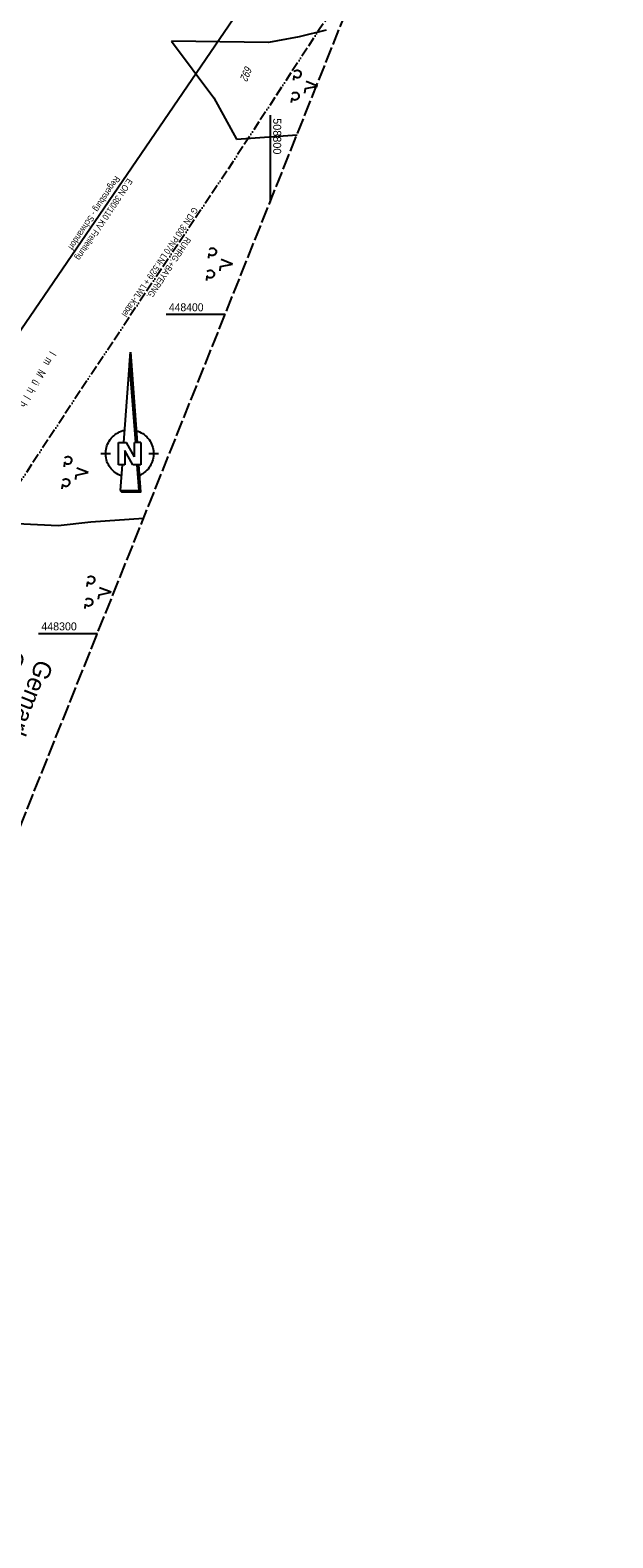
# Model space of a CAD drawing. Extents: x 508366 to 508911, y 448017 to 448810.
# Tile 33 of 46: x 508725 to 508907, y 448017 to 448489. Entities that reach past the tile are written whole.
import ezdxf

# ---------------------------------------------------------------- set-up
doc = ezdxf.new("R2010")
doc.units = 0
doc.header["$LTSCALE"] = 10
doc.header["$MEASUREMENT"] = 0
for name, pattern in [('ACAD_ISO13W100', [36, 12, -3, 12, -3, 0, -3, 0, -3]), ('LT00', [0]), ('LT14', [0.6, 0.5, -0.1])]:
    doc.linetypes.add(name, pattern=pattern)
doc.layers.get('0').update_dxf_attribs({"linetype": 'LT00'})
doc.layers.add('-BLATT_125-RAND', color=7, linetype='LT14', plot=False)
for name, color, linetype in [('1401', 7, 'Continuous'), ('DFK_BES-NAME', 255, 'LT00'), ('DFK_FLUR_NR', 250, 'LT00'), ('DFK_KATASTER', 250, 'LT00'), ('DFK_NUTZUNG', 250, 'LT00'), ('GASLTG', 250, 'ACAD_ISO13W100'), ('GASLTG_TEXT', 250, 'Continuous'), ('GRENZNAME_B', 250, 'Continuous'), ('STROM_FREILTG', 80, 'STROMFREILEITUNG'), ('STROM_TEXT', 80, 'Continuous'), ('V125_RASTER', 250, 'LT00')]:
    doc.layers.add(name, color=color, linetype=linetype)
doc.styles.get("Standard").update_dxf_attribs({"font": 'ARIAL.TTF'})
doc.styles.add('Strom', font='txt-alt.shx')
doc.styles.add('UNIR-H', font='unir_h.shx', dxfattribs={"width": 0.8})
doc.styles.add('Versorgungsltg', font='ARIAL.TTF', dxfattribs={"width": 0.8, "height": 2})
doc.linetypes.add('STROMFREILEITUNG', pattern='A,12.7,-5.5,["xx",Strom,S=2.5,R=0,X=-2.6,Y=-0.85],-4.35', length=22.55)

# ---------------------------------------------------------------- blocks, each defined once
blk = doc.blocks.new('SYMB7201')
at = {"color": 0, "linetype": 'ByBlock'}
for p, q in [((0, 0.385), (-0.11, 0.015)), ((-0.255, -0.385), (-0.115, -0.385)), ((0.445, -0.385), (0.585, -0.385))]:
    blk.add_line(p, q, dxfattribs=at)
for points in [[(0.25, 0.015), (0.11, 0.015), (0, 0.385)], [(-0.393816, -0.383308), (-0.416239, -0.362945), (-0.432849, -0.337617), (-0.442589, -0.308936), (-0.444836, -0.27873), (-0.439449, -0.248923), (-0.426769, -0.221415), (-0.407606, -0.197958), (-0.38318, -0.180047), (-0.355047, -0.168823), (-0.325, -0.165), (-0.294953, -0.168823), (-0.26682, -0.180047), (-0.242394, -0.197959), (-0.223231, -0.221415), (-0.210551, -0.248923), (-0.205164, -0.27873), (-0.207411, -0.308936), (-0.21715, -0.337617), (-0.233761, -0.362945), (-0.256184, -0.383308)], [(0.306185, -0.383308), (0.283761, -0.362945), (0.267151, -0.337617), (0.257411, -0.308936), (0.255164, -0.27873), (0.260552, -0.248923), (0.273231, -0.221415), (0.292394, -0.197958), (0.31682, -0.180047), (0.344953, -0.168823), (0.375, -0.165), (0.405047, -0.168823), (0.43318, -0.180047), (0.457606, -0.197959), (0.476769, -0.221415), (0.489449, -0.248923), (0.494836, -0.27873), (0.492589, -0.308936), (0.48285, -0.337617), (0.466239, -0.362945), (0.443816, -0.383308)]]:
    blk.add_lwpolyline(points, dxfattribs=at)
blk = doc.blocks.new('SYMB1401')
at = {"layer": '1401'}
for p, q in [((-2.1, -28.35), (0, 0)), ((0, 0), (2.15, -28.35)), ((1.65, -28.35), (-0.25, -3.35)), ((1.7, -28.35), (-0.22, -3.01)), ((1.75, -28.35), (-0.2, -2.68)), ((1.8, -28.35), (-0.17, -2.34)), ((1.85, -28.35), (-0.15, -2.01)), ((1.9, -28.35), (-0.12, -1.68)), ((1.95, -28.35), (-0.1, -1.34)), ((2, -28.35), (-0.07, -1.01)), ((2.05, -28.35), (-0.05, -0.67)), ((2.1, -28.35), (-0.02, -0.34)), ((-9.25, -31.85), (-6.25, -31.85)), ((-3.75, -35.35), (-3.75, -28.35)), ((-3.75, -28.35), (-1.2, -28.35)), ((0.7, -35.35), (-1.75, -30.9)), ((-1.75, -30.9), (-1.75, -35.35)), ((1.25, -32.8), (-1.2, -28.35)), ((1.25, -32.8), (1.25, -28.35)), ((3.25, -28.35), (1.25, -28.35)), ((3.25, -28.35), (3.25, -35.35)), ((5.75, -31.85), (8.75, -31.85)), ((-1.75, -35.35), (-3.75, -35.35)), ((-2.65, -35.35), (-3.25, -43.35)), ((3.25, -35.35), (0.7, -35.35)), ((2.75, -43.35), (2.15, -35.35)), ((2.8, -43.4), (2.2, -35.35)), ((3.3, -43.85), (2.65, -35.35)), ((-3.25, -43.35), (2.75, -43.35)), ((-3.2, -43.4), (2.8, -43.4))]:
    blk.add_line(p, q, dxfattribs=at)
for points in [[(-7.74, -32.11), (-7.75, -31.56), (-7.7, -31.01), (-7.62, -30.47), (-7.51, -29.93), (-7.35, -29.4), (-7.15, -28.89), (-6.92, -28.39), (-6.65, -27.91), (-6.34, -27.45), (-6.01, -27.02), (-5.64, -26.61), (-5.24, -26.23), (-4.82, -25.88), (-4.37, -25.56), (-3.9, -25.28), (-3.41, -25.03), (-2.9, -24.81), (-2.38, -24.64), (-1.85, -24.5)], [(1.85, -24.65), (2.37, -24.82), (2.88, -25.03), (3.37, -25.28), (3.85, -25.57), (4.3, -25.88), (4.72, -26.23), (5.12, -26.61), (5.49, -27.02), (5.83, -27.45), (6.13, -27.91), (6.41, -28.39), (6.64, -28.89), (6.84, -29.4), (7, -29.93), (7.12, -30.47), (7.2, -31.01), (7.24, -31.56), (7.25, -32.11)], [(-2.9, -38.85), (-3.41, -38.64), (-3.9, -38.39), (-4.37, -38.1), (-4.81, -37.78), (-5.24, -37.43), (-5.64, -37.05), (-6, -36.64), (-6.34, -36.21), (-6.64, -35.75), (-6.91, -35.27), (-7.15, -34.78), (-7.35, -34.26), (-7.5, -33.74), (-7.62, -33.2), (-7.7, -32.66), (-7.74, -32.11)], [(7.25, -32.11), (7.21, -32.66), (7.13, -33.21), (7.01, -33.74), (6.85, -34.27), (6.65, -34.78), (6.42, -35.28), (6.15, -35.76), (5.84, -36.22), (5.5, -36.66), (5.13, -37.07), (4.74, -37.45), (4.31, -37.8), (3.86, -38.12), (3.39, -38.4), (2.9, -38.65)], [(-3.15, -43.45), (2.85, -43.45), (2.25, -35.35)], [(-3.1, -43.5), (2.9, -43.5), (2.3, -35.35)], [(-3.05, -43.55), (2.95, -43.55), (2.35, -35.35)], [(-3, -43.6), (3, -43.6), (2.4, -35.35)], [(-2.95, -43.65), (3.05, -43.65), (2.45, -35.35)], [(-2.9, -43.7), (3.1, -43.7), (2.5, -35.35)], [(-2.85, -43.75), (3.15, -43.75), (2.55, -35.35)], [(-2.8, -43.8), (3.2, -43.8), (2.6, -35.35)], [(-2.78, -43.82), (3.25, -43.82), (2.62, -35.35)], [(-3.25, -43.35), (-2.75, -43.85), (3.3, -43.85)]]:
    blk.add_lwpolyline(points, dxfattribs=at)

msp = doc.modelspace()

# ---------------------------------------------------------------- linework, layer by layer
at = {"layer": '-BLATT_125-RAND'}
msp.add_lwpolyline([(508640.93, 448810.28), (508366.1, 448123.2), (508632.57, 448016.61), (508907.4, 448703.69), (508640.93, 448810.28)], dxfattribs=at)
at = {"layer": 'DFK_KATASTER'}
for p, q in [((508817.63, 448489.12), (508809.12, 448487.02)), ((508799.56, 448485.27), (508769.12, 448485.7)), ((508769.12, 448485.7), (508782.41, 448467.88)), ((508802.36, 448485.76), (508799.56, 448485.27)), ((508809.12, 448487.02), (508802.36, 448485.76)), ((508782.41, 448467.88), (508789.54, 448454.92)), ((508789.54, 448454.92), (508808.46, 448456.33)), ((508689.21, 448335.99), (508733.61, 448333.9)), ((508733.61, 448333.9), (508743.88, 448335.04)), ((508743.88, 448335.04), (508760.39, 448336.16))]:
    msp.add_line(p, q, dxfattribs=at)
at = {"layer": 'GASLTG', "ltscale": 0.025, "flags": 128}
msp.add_lwpolyline([(508829.58, 448509.13), (508815.58, 448489.57), (508788.21, 448447.58), (508743.49, 448380.52), (508713.38, 448334.92), (508684.57, 448292.36), (508672.95, 448274.68), (508664.36, 448261.8), (508662.53, 448254.94), (508662.16, 448247.9), (508661.91, 448233.84), (508662.16, 448203.25), (508660.94, 448126.78), (508660.23, 448085.78)], dxfattribs=at)
at = {"layer": 'STROM_FREILTG', "ltscale": 0.05, "flags": 128}
msp.add_lwpolyline([(508626.96, 448018.86), (508632.22, 448264), (508798.67, 448507.72), (508871.91, 448614.96)], dxfattribs=at)
at = {"layer": 'V125_RASTER'}
for p, q in [((508800, 448462.44), (508800, 448435.19)), ((508785.92, 448400), (508767.42, 448400)), ((508727.42, 448300), (508745.92, 448300))]:
    msp.add_line(p, q, dxfattribs=at)

# ---------------------------------------------------------------- block references
at = {"layer": '1401'}
msp.add_blockref('SYMB1401', (508756.28, 448388.23), dxfattribs=at)
at = {"layer": 'DFK_NUTZUNG', "xscale": 10.00000000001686, "yscale": 10, "zscale": 10, "rotation": 264.7377100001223}
for p in [(508811.04, 448471.88), (508784.45, 448416.13), (508739.2, 448350.78), (508746.38, 448313.29)]:
    msp.add_blockref('SYMB7201', p, dxfattribs=at)

# ---------------------------------------------------------------- texts
at = {"layer": 'DFK_BES-NAME', "width": 0.75}
msp.add_text('I  m   M  ü  h  l  b  e  r  g', height=2.5, rotation=239.3989, dxfattribs=at).set_placement((508731.07, 448388.67))
at = {"layer": 'DFK_FLUR_NR', "oblique": 13.754, "width": 0.75}
msp.add_text('692', height=2.5, rotation=248.1984, dxfattribs=at).set_placement((508792.26, 448478.19))
at = {"layer": 'GASLTG_TEXT', "insert": (508766.89, 448415.48), "char_height": 2, "attachment_point": 5, "rotation": 236.2712, "style": 'Versorgungsltg'}
msp.add_mtext('{\\fArial|b0|i0|c238|p34;RUHRG.+BAYERNG.\\PG DN 300} {\\fArial|b0|i0|c238|p34;PN70 LNr.52/9 + LWL-Kabel}', dxfattribs=at)
at = {"layer": 'GRENZNAME_B', "insert": (508732.25, 448290.16), "char_height": 5.6, "attachment_point": 1, "rotation": 248.1984, "style": 'UNIR-H'}
msp.add_mtext('{\\W1;Gemarkung: Leonberg\\PGemeinde: Maxhütte-Haidhof\\PLandkreis: Schwandorf}', dxfattribs=at)
at = {"layer": 'STROM_TEXT', "insert": (508746.21, 448430.91), "char_height": 2, "attachment_point": 5, "rotation": 236.5664, "line_spacing_factor": 1.1, "style": 'Versorgungsltg'}
msp.add_mtext('E.ON 380/110 KV Freileitung\\PRegensburg - Schwandorf', dxfattribs=at)
at = {"layer": 'V125_RASTER'}
for s, rotation, width, p in [(' 508800', -89.9995, 0.972, (508801, 448462.44)), (' 448400', 0.0005, 0.931, (508767.42, 448401)), (' 448300', 0.0005, 0.955, (508727.42, 448301))]:
    msp.add_text(s, height=2.5, rotation=rotation, dxfattribs=dict(at, width=width)).set_placement(p)

doc.saveas('drawing.dxf')
